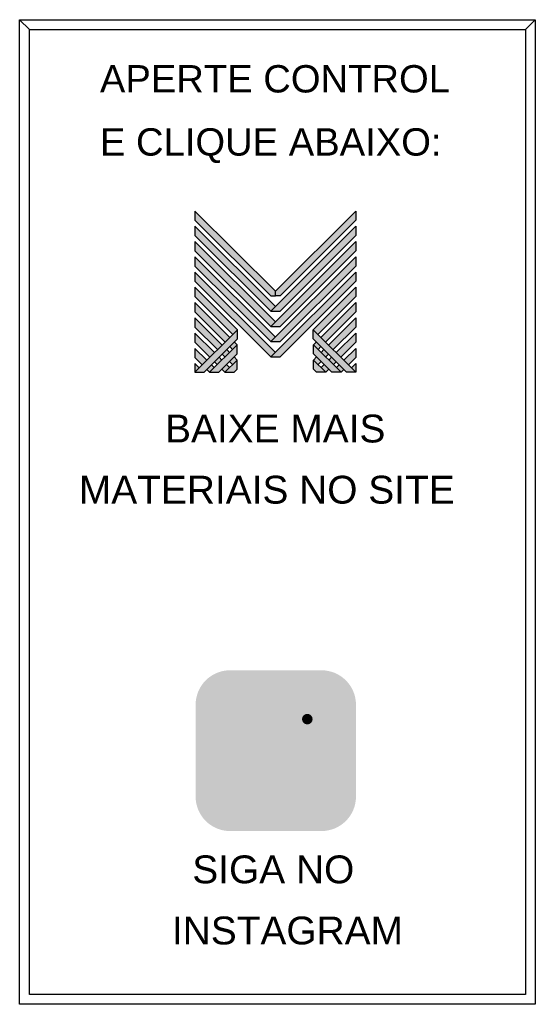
# Model space of a CAD drawing. Extents: x 12116 to 15832, y -17115 to -14055.
# Tile 7 of 7: x 14247 to 15832, y -17080 to -14056. Entities that reach past the tile are written whole.
import ezdxf

# ---------------------------------------------------------------- set-up
doc = ezdxf.new("R2010")
doc.units = 0
for name, color, linetype in [('BUCHA DE PASSAGEM', 20, 'Continuous'), ('logo01', 10, 'Continuous'), ('logo02', 250, 'Continuous')]:
    doc.layers.add(name, color=color, linetype=linetype)
doc.styles.get("Standard").update_dxf_attribs({"font": 'arial.ttf'})

# ---------------------------------------------------------------- blocks, each defined once
blk = doc.blocks.new('MESH')
at = {"layer": 'logo01'}
h = blk.add_hatch(color=256, dxfattribs=at)
h.dxf.hatch_style = 1
h.paths.add_polyline_path([(30046, 14087), (30046, 13835), (32119, 11769), (32248, 11769), (32248, 11893)])
h.paths.add_polyline_path([(30046, 13670), (30046, 13418), (32121, 11349), (32248, 11475)])
h.paths.add_polyline_path([(30046, 13253), (30046, 13001), (32121, 10932), (32248, 11058)])
h.paths.add_polyline_path([(30046, 12835), (30046, 12583), (32121, 10515), (32248, 10641)])
h.paths.add_polyline_path([(30046, 12418), (30046, 12166), (32121, 10097), (32248, 10223)])
h.paths.add_polyline_path([(30046, 12001), (30046, 11749), (31084, 10714), (31211, 10840)])
h.paths.add_polyline_path([(30046, 11583), (30046, 11331), (30875, 10505), (31001, 10631)])
h.paths.add_polyline_path([(30046, 11166), (30046, 10914), (30666, 10296), (30792, 10422)])
h.paths.add_polyline_path([(30046, 10749), (30046, 10497), (30456, 10088), (30583, 10214)])
h.paths.add_polyline_path([(30046, 10331), (30046, 10079), (30247, 9879), (30373, 10005)])
h.paths.add_polyline_path([(30164, 9796), (30046, 9914), (30046, 9679)])
h.paths.add_polyline_path([(30574, 9805), (30500, 9879), (30373, 9753), (30448, 9679)])
h.paths.add_polyline_path([(30784, 10013), (30709, 10088), (30583, 9962), (30657, 9887)])
h.paths.add_polyline_path([(30993, 9805), (30910, 9887), (30784, 9761), (30867, 9679)])
h.paths.add_polyline_path([(30993, 10222), (30918, 10296), (30792, 10170), (30867, 10096)])
h.paths.add_polyline_path([(31119, 10096), (30993, 9970), (31076, 9887), (31202, 10013)])
h.paths.add_polyline_path([(31202, 10431), (31128, 10505), (31001, 10379), (31076, 10305)], flags=17)
h.paths.add_polyline_path([(33284, 10840), (33284, 10588), (34196, 9679), (34449, 9679)])
h.paths.add_polyline_path([(33293, 10431), (33293, 10179), (33794, 9679), (34047, 9679)])
h.paths.add_polyline_path([(33293, 10013), (33293, 9761), (33376, 9679), (33628, 9679)], flags=17)
at = {"layer": 'logo02'}
h = blk.add_hatch(color=256, dxfattribs=at)
h.dxf.hatch_style = 1
h.paths.add_polyline_path([(34449, 13835), (34449, 14087), (32248, 11893), (32248, 11769), (32376, 11769)])
h.paths.add_polyline_path([(34449, 13418), (34449, 13670), (32121, 11349), (32374, 11349)])
h.paths.add_polyline_path([(34449, 13001), (34449, 13253), (32121, 10932), (32374, 10932)])
h.paths.add_polyline_path([(34449, 12583), (34449, 12835), (32121, 10515), (32374, 10515)])
h.paths.add_polyline_path([(34449, 12166), (34449, 12418), (32121, 10097), (32374, 10097)])
h.paths.add_polyline_path([(34449, 11749), (34449, 12001), (33284, 10840), (33411, 10714)], flags=17)
h.paths.add_polyline_path([(34449, 11331), (34449, 11583), (33494, 10631), (33620, 10505)], flags=17)
h.paths.add_polyline_path([(34449, 10914), (34449, 11166), (33703, 10422), (33829, 10296)], flags=17)
h.paths.add_polyline_path([(34449, 10497), (34449, 10749), (33912, 10214), (34039, 10088)])
h.paths.add_polyline_path([(34449, 10331), (34122, 10005), (34248, 9879), (34449, 10079)])
h.paths.add_polyline_path([(33577, 10296), (33502, 10222), (33628, 10096), (33703, 10170)])
h.paths.add_polyline_path([(33367, 10505), (33293, 10431), (33419, 10305), (33494, 10379)], flags=17)
h.paths.add_polyline_path([(33376, 10096), (33293, 10013), (33419, 9887), (33502, 9970)])
h.paths.add_polyline_path([(33786, 10088), (33711, 10013), (33838, 9887), (33912, 9962)])
h.paths.add_polyline_path([(33585, 9887), (33502, 9805), (33628, 9679), (33711, 9761)])
h.paths.add_polyline_path([(33995, 9879), (33921, 9805), (34047, 9679), (34122, 9753)])
h.paths.add_polyline_path([(34449, 9914), (34331, 9796), (34449, 9679)])
h.paths.add_polyline_path([(31202, 10013), (30867, 9679), (31119, 9679), (31202, 9761)], flags=17)
h.paths.add_polyline_path([(31202, 10179), (31202, 10431), (30448, 9679), (30701, 9679)])
h.paths.add_polyline_path([(31211, 10588), (31211, 10840), (30046, 9679), (30299, 9679)])
at = {"layer": 'logo01'}
for p, q in [((30046, 14087), (30046, 13835)), ((30046, 14087), (32248, 11893)), ((30046, 13835), (32119, 11769)), ((30046, 13670), (30046, 13418)), ((30046, 13670), (32248, 11475)), ((30046, 13418), (32121, 11349)), ((30046, 13253), (30046, 13001)), ((30046, 13253), (32248, 11058)), ((30046, 13001), (32121, 10932)), ((30046, 12835), (30046, 12583)), ((30046, 12835), (32248, 10641)), ((30046, 12583), (32121, 10515)), ((30046, 12418), (30046, 12166)), ((30046, 12418), (32248, 10223)), ((30046, 12166), (32121, 10097)), ((30046, 12001), (30046, 11749)), ((30046, 12001), (31211, 10840)), ((30046, 11749), (31084, 10714)), ((30046, 11583), (30046, 11331)), ((30046, 11583), (31001, 10631)), ((32119, 11769), (32248, 11769)), ((30046, 11331), (30875, 10505)), ((30046, 11166), (30046, 10914)), ((30046, 11166), (30792, 10422)), ((30046, 10914), (30666, 10296)), ((33284, 10840), (34449, 9679)), ((33284, 10588), (33284, 10840)), ((30046, 10749), (30046, 10497)), ((30046, 10749), (30583, 10214)), ((31128, 10505), (31202, 10431)), ((33284, 10588), (34196, 9679)), ((30046, 10497), (30456, 10088)), ((30046, 10331), (30046, 10079)), ((30046, 10331), (30373, 10005)), ((30918, 10296), (30993, 10222)), ((31001, 10379), (31076, 10305)), ((33293, 10431), (34047, 9679)), ((33293, 10179), (33293, 10431)), ((30046, 10079), (30247, 9879)), ((30583, 9962), (30657, 9887)), ((30709, 10088), (30784, 10013)), ((30792, 10170), (30867, 10096)), ((30993, 9970), (31076, 9887)), ((31119, 10096), (31202, 10013)), ((33293, 10179), (33794, 9679)), ((33293, 10013), (33628, 9679)), ((33293, 9761), (33293, 10013)), ((30046, 9914), (30046, 9679)), ((30046, 9914), (30164, 9796)), ((30373, 9753), (30448, 9679)), ((30500, 9879), (30574, 9805)), ((30784, 9761), (30867, 9679)), ((30910, 9887), (30993, 9805)), ((33293, 9761), (33376, 9679)), ((33628, 9679), (33376, 9679)), ((34047, 9679), (33794, 9679)), ((34449, 9679), (34196, 9679))]:
    blk.add_line(p, q, dxfattribs=at)
at = {"layer": 'logo02'}
for p, q in [((34449, 14087), (32248, 11893)), ((34449, 14087), (34449, 13835)), ((34449, 13835), (32376, 11769)), ((34449, 13670), (32121, 11349)), ((34449, 13670), (34449, 13418)), ((34449, 13253), (32121, 10932)), ((34449, 13418), (32374, 11349)), ((34449, 13253), (34449, 13001)), ((34449, 13001), (32374, 10932)), ((34449, 12835), (32121, 10515)), ((34449, 12835), (34449, 12583)), ((34449, 12418), (32121, 10097)), ((34449, 12583), (32374, 10515)), ((34449, 12418), (34449, 12166)), ((34449, 12166), (32374, 10097)), ((32248, 11769), (32248, 11893)), ((34449, 12001), (33284, 10840)), ((34449, 12001), (34449, 11749)), ((32376, 11769), (32248, 11769)), ((34449, 11749), (33411, 10714)), ((34449, 11583), (33494, 10631)), ((34449, 11583), (34449, 11331)), ((32121, 11349), (32374, 11349)), ((34449, 11331), (33620, 10505)), ((34449, 11166), (33703, 10422)), ((34449, 11166), (34449, 10914)), ((31211, 10840), (30046, 9679)), ((31211, 10588), (31211, 10840)), ((32121, 10932), (32374, 10932)), ((34449, 10914), (33829, 10296)), ((31211, 10588), (30299, 9679)), ((32121, 10515), (32374, 10515)), ((33367, 10505), (33293, 10431)), ((34449, 10749), (33912, 10214)), ((34449, 10749), (34449, 10497)), ((31202, 10431), (30448, 9679)), ((31202, 10179), (31202, 10431)), ((33494, 10379), (33419, 10305)), ((33577, 10296), (33502, 10222)), ((34449, 10497), (34039, 10088)), ((34449, 10331), (34122, 10005)), ((34449, 10331), (34449, 10079)), ((31202, 10179), (30701, 9679)), ((31202, 10013), (30867, 9679)), ((31202, 9761), (31202, 10013)), ((32121, 10097), (32374, 10097)), ((33376, 10096), (33293, 10013)), ((33502, 9970), (33419, 9887)), ((33703, 10170), (33628, 10096)), ((33786, 10088), (33711, 10013)), ((33912, 9962), (33838, 9887)), ((34449, 10079), (34248, 9879)), ((31202, 9761), (31119, 9679)), ((33585, 9887), (33502, 9805)), ((33711, 9761), (33628, 9679)), ((33995, 9879), (33921, 9805)), ((34122, 9753), (34047, 9679)), ((34449, 9914), (34331, 9796)), ((34449, 9914), (34449, 9679)), ((30046, 9679), (30299, 9679)), ((30448, 9679), (30701, 9679)), ((30867, 9679), (31119, 9679))]:
    blk.add_line(p, q, dxfattribs=at)

msp = doc.modelspace()

# ---------------------------------------------------------------- hatches: boundary and pattern name
at = {"layer": 'BUCHA DE PASSAGEM'}
h = msp.add_hatch(color=18, dxfattribs=at)
h.dxf.hatch_style = 1
h.paths.add_polyline_path([(15175.4, -16053.9), (14894.1, -16053.9, 0.414214), (14788.2, -16159.8), (14788.2, -16441.7, 0.414214), (14894.1, -16547.6), (15175.4, -16547.6, 0.414214), (15281.2, -16441.7), (15281.2, -16159.8, 0.414214)])
h.paths.add_polyline_path([(14966.3, -16122.5), (15103.1, -16122.5, -0.414214), (15212.6, -16232.1), (15212.6, -16369.5, -0.414214), (15103.1, -16479), (14966.3, -16479, -0.414214), (14856.8, -16369.5), (14856.8, -16232.1, -0.414214)], flags=16)
h.paths.add_polyline_path([(14966.3, -16155.1), (15103.1, -16155.1, -0.414214), (15180.1, -16232.1), (15180.1, -16369.5, -0.414214), (15103.1, -16446.4), (14966.3, -16446.4, -0.414214), (14889.3, -16369.5), (14889.3, -16232.1, -0.414214)], flags=0)
h.paths.add_polyline_path([(15118.5, -16300.8, -1), (14950.9, -16300.8, -1)], flags=0)
h.paths.add_polyline_path([(15086, -16300.8, -1), (14983.4, -16300.8, -1)], flags=0)
h.paths.add_polyline_path([(15147.8, -16203.9, -1), (15115.2, -16203.9, -1)], flags=0)
h.paths.add_polyline_path([(15103.1, -16155.1), (14966.3, -16155.1, 0.414214), (14889.3, -16232.1), (14889.3, -16369.5, 0.414214), (14966.3, -16446.4), (15103.1, -16446.4, 0.414214), (15180.1, -16369.5), (15180.1, -16232.1, 0.414214)], flags=0)
h.paths.add_polyline_path([(14983.4, -16300.8, 1), (15086, -16300.8, 1)], flags=0)
h = msp.add_hatch(color=0, dxfattribs=at)
h.dxf.hatch_style = 1
h.paths.add_polyline_path([(14966.3, -16122.5, 0.414214), (14856.8, -16232.1), (14856.8, -16369.5, 0.414214), (14966.3, -16479), (15103.1, -16479, 0.414214), (15212.6, -16369.5), (15212.6, -16232.1, 0.414214), (15103.1, -16122.5)])
h.paths.add_polyline_path([(15147.8, -16203.9, -1), (15115.2, -16203.9, -1)], flags=16)
h.paths.add_polyline_path([(15118.5, -16300.8, -1), (14950.9, -16300.8, -1)], flags=16)
h.paths.add_polyline_path([(15086, -16300.8, -1), (14983.4, -16300.8, -1)], flags=0)
h = msp.add_hatch(color=18, dxfattribs=at)
h.dxf.hatch_style = 1
h.paths.add_polyline_path([(15103.1, -16155.1), (14966.3, -16155.1, 0.414214), (14889.3, -16232.1), (14889.3, -16369.5, 0.414214), (14966.3, -16446.4), (15103.1, -16446.4, 0.414214), (15180.1, -16369.5), (15180.1, -16232.1, 0.414214)])
h.paths.add_polyline_path([(15118.5, -16300.8, -1), (14950.9, -16300.8, -1)], flags=16)
h.paths.add_polyline_path([(15086, -16300.8, -1), (14983.4, -16300.8, -1)], flags=0)
h.paths.add_polyline_path([(15115.2, -16203.9, -1), (15147.8, -16203.9, -1)], flags=16)
h.paths.add_polyline_path([(15086, -16300.8, 1), (14983.4, -16300.8, 1)], flags=0)
h = msp.add_hatch(color=0, dxfattribs=at)
h.dxf.hatch_style = 1
h.paths.add_polyline_path([(15147.8, -16203.9, 1), (15115.2, -16203.9, 1)])
h = msp.add_hatch(color=0, dxfattribs=at)
h.dxf.hatch_style = 1
h.paths.add_polyline_path([(14950.9, -16300.8, 1), (15118.5, -16300.8, 1)])
h.paths.add_polyline_path([(15086, -16300.8, -1), (14983.4, -16300.8, -1)], flags=16)
h = msp.add_hatch(color=18, dxfattribs=at)
h.dxf.hatch_style = 1
h.paths.add_polyline_path([(14983.4, -16300.8, 1), (15086, -16300.8, 1)])

# ---------------------------------------------------------------- linework, layer by layer
for p, q in [((14277.6, -14086.2), (14247.3, -14055.9)), ((15802.2, -14086.2), (15832.5, -14055.9))]:
    msp.add_line(p, q, dxfattribs=at)
for points in [[(14247.3, -14055.9), (15832.5, -14055.9), (15832.5, -17079.7), (14247.3, -17079.7)], [(14277.6, -14086.2), (15802.2, -14086.2), (15802.2, -17049.4), (14277.6, -17049.4)]]:
    msp.add_lwpolyline(points, close=True, dxfattribs=at)

# ---------------------------------------------------------------- block references
at = {"xscale": 0.1123114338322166, "yscale": 0.1123114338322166, "zscale": 0.1123114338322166}
msp.add_blockref('MESH', (11411.7, -16225.6), dxfattribs=at)

# ---------------------------------------------------------------- texts
at = {"layer": 'BUCHA DE PASSAGEM'}
for s, height, p in [('APERTE CONTROL', 84.023, (14494, -14279.4)), ('E CLIQUE ABAIXO:', 84.023, (14494, -14473.3)), ('BAIXE MAIS', 85.54, (14694.3, -15354.3)), ('MATERIAIS NO SITE', 85.536, (14429.4, -15542)), ('SIGA NO', 85.54, (14778, -16708.1)), ('INSTAGRAM', 85.54, (14715.4, -16895.8))]:
    msp.add_text(s, height=height, dxfattribs=at).set_placement(p)

doc.saveas('drawing.dxf')
